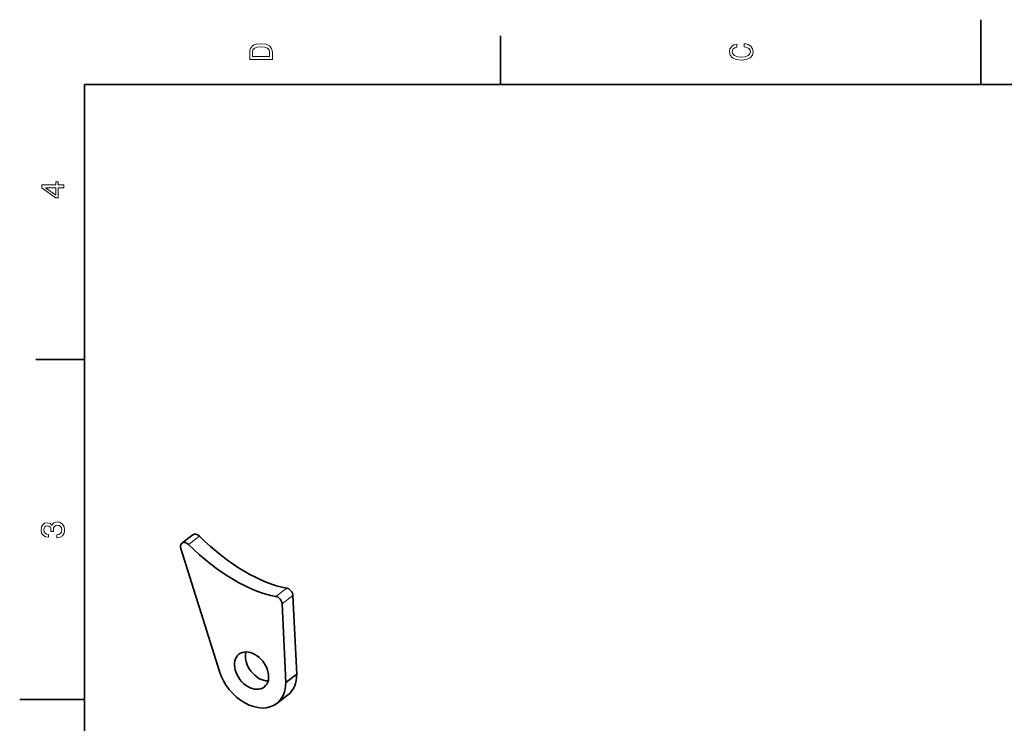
# Model space of a CAD drawing. Extents: x 0 to 297, y 0 to 210.
# Tile 4 of 7: x 0 to 152, y 101 to 210. Entities that reach past the tile are written whole.
import ezdxf

# ---------------------------------------------------------------- set-up
doc = ezdxf.new("R2010")
doc.units = 0

msp = doc.modelspace()

# ---------------------------------------------------------------- linework, layer by layer
at = {"color": 7, "lineweight": 35, "ltscale": 0.25}
for p, q in [((148.5, 200), (148.5, 210)), ((10, 105), (0, 105))]:
    msp.add_line(p, q, dxfattribs=at)
at = {"color": 7, "lineweight": 35, "ltscale": 0.1875}
for p, q in [((74.300003, 200), (74.300003, 207.5)), ((10, 157.5), (2.5, 157.5))]:
    msp.add_line(p, q, dxfattribs=at)
at = {"color": 7, "lineweight": 35}
for p, q in [((287, 200), (10, 200)), ((10, 200), (10, 10))]:
    msp.add_line(p, q, dxfattribs=at)
at = {"color": 7, "lineweight": 35, "ltscale": 0.053089}
for p, q in [((26.741743, 130.423798), (25.054564, 129.134247)), ((41.11158, 107.602966), (42.798759, 108.892517)), ((41.393139, 105.667946), (39.705959, 104.378395))]:
    msp.add_line(p, q, dxfattribs=at)
at = {"color": 7, "lineweight": 13, "ltscale": 0.053089}
for p, q in [((27.775528, 130.210297), (26.088348, 128.920746)), ((41.244385, 122.206764), (39.557201, 120.917221)), ((42.217724, 121.064857), (40.530544, 119.775314))]:
    msp.add_line(p, q, dxfattribs=at)
at = {"color": 7, "lineweight": 35, "ltscale": 0.497282}
msp.add_line((30.848885, 109.345032), (24.885139, 128.321259), dxfattribs=at)
at = {"color": 7, "lineweight": 35, "ltscale": 0.304655}
for p, q in [((42.217724, 121.064857), (42.798759, 108.892517)), ((40.530544, 119.775314), (41.11158, 107.602966))]:
    msp.add_line(p, q, dxfattribs=at)
at = {"color": 7, "lineweight": 13}
for points in [[(35.533215, 204.994965), (35.533215, 203.829971), (39.033215, 203.829971), (39.033215, 204.994965), (38.922264, 205.544678), (38.584366, 205.953171), (38.034657, 206.205338), (37.283215, 206.296112), (36.516644, 206.215424), (36.21405, 206.114563), (35.971977, 205.973343), (35.644165, 205.56485), (35.563473, 205.297562)], [(35.951801, 204.959656), (36.027451, 205.342941), (36.259438, 205.605194), (36.672985, 205.761536), (37.283215, 205.811966), (37.873272, 205.756485), (38.286816, 205.600143), (38.533936, 205.332855), (38.614628, 204.959656), (38.614628, 204.298996), (35.951801, 204.298996)], [(111.93206, 205.817017), (112.35569, 205.716141), (112.658287, 205.549713), (112.844887, 205.317734), (112.905403, 205.045395), (112.814629, 204.71759), (112.54229, 204.460388), (112.098488, 204.28891), (111.483215, 204.233429), (110.872986, 204.28891), (110.424141, 204.455338), (110.151802, 204.71254), (110.055984, 205.045395), (110.106415, 205.287476), (110.247627, 205.494247), (110.474571, 205.655624), (110.787247, 205.766571), (110.787247, 206.245682), (110.308144, 206.094391), (109.94503, 205.832138), (109.718086, 205.474075), (109.637398, 205.045395), (109.763474, 204.510818), (110.116501, 204.10231), (110.696472, 203.840057), (111.483215, 203.749283), (112.269958, 203.840057), (112.84993, 204.10231), (113.208, 204.510818), (113.329041, 205.045395), (113.233215, 205.51442), (112.965927, 205.892654), (112.527161, 206.159943), (111.93206, 206.301163)], [(6.833213, 184.02739), (6.833213, 184.481277), (5.965778, 184.481277), (5.965778, 184.98056), (5.56232, 184.98056), (5.56232, 184.481277), (3.408862, 184.481277), (3.408862, 184.022339), (5.521974, 182.489197), (5.965778, 182.489197), (5.965778, 184.02739)], [(5.56232, 182.912827), (3.993876, 184.02739), (5.56232, 184.02739)], [(5.73379, 129.979111), (5.769093, 129.979111), (6.253242, 130.059799), (6.616354, 130.296829), (6.848343, 130.670029), (6.934078, 131.164276), (6.848343, 131.688766), (6.626441, 132.082138), (6.273415, 132.334305), (5.819525, 132.425079), (5.521974, 132.384735), (5.279899, 132.273788), (5.0933, 132.092224), (4.957133, 131.850143), (4.684798, 132.177963), (4.251081, 132.293961), (3.857709, 132.218307), (3.560158, 132.00145), (3.373559, 131.648422), (3.307997, 131.164276), (3.388689, 130.710388), (3.610591, 130.362396), (3.963617, 130.135452), (4.432637, 130.059799), (4.46794, 130.059799), (4.46794, 130.508652), (4.145173, 130.548996), (3.913184, 130.680115), (3.771974, 130.891937), (3.721542, 131.189484), (3.761888, 131.451736), (3.867795, 131.643372), (4.039265, 131.759369), (4.271254, 131.804764), (4.518372, 131.759369), (4.684798, 131.638336), (4.785663, 131.426514), (4.815922, 131.139053), (4.810879, 130.942368), (5.209294, 130.942368), (5.199208, 131.189484), (5.244596, 131.507217), (5.365634, 131.744247), (5.56232, 131.885452), (5.819525, 131.935883), (6.112032, 131.880417), (6.328891, 131.734161), (6.465058, 131.502167), (6.510447, 131.194534), (6.460014, 130.876801), (6.308718, 130.644821), (6.066643, 130.498566), (5.73379, 130.443085)]]:
    msp.add_lwpolyline(points, close=True, dxfattribs=at)
at = {"color": 7, "lineweight": 35}
for centre, major_axis, ratio, start_param, end_param in [((25.661818, 128.339737), (-0.607258, 0.794502), 0.706359, 4.9164114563, 6.2831806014), ((27.348999, 129.629272), (-0.607258, 0.794502), 0.706359, 4.9164114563, 6.2831806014), ((32.78331, 139.345306), (13.976788, -16.002625), 0.467045, 4.8819768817, 5.7665693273), ((25.661818, 128.339737), (-0.607258, 0.794502), 0.706359, 6.2831806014, 7.3794080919), ((31.09761, 138.046707), (13.974102, -15.993546), 0.467004, 4.8815872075, 5.7664526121), ((41.391891, 121.314056), (-0.607258, 0.794502), 0.706359, 3.9377194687, 5.6377529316), ((39.704712, 120.024506), (-0.607258, 0.794502), 0.706359, 3.9377194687, 5.6377529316), ((35.819622, 109.46331), (-1.943222, 2.542419), 0.706359, 6.2831752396, 9.4247678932), ((35.819622, 109.46331), (-1.943222, 2.542419), 0.706359, 4.2378154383, 6.2831752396), ((37.506802, 110.752861), (-1.943222, 2.542419), 0.706359, 0.4891410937, 2.6524645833), ((35.819622, 109.46331), (-1.943222, 2.542419), 0.706359, 3.141582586, 4.2378154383), ((35.819622, 109.46331), (-3.886446, 5.084831), 0.706359, 1.0962227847, 3.1415625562), ((37.506802, 110.752861), (-3.886446, 5.084831), 0.706359, 3.1415625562, 3.8895679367), ((35.819622, 109.46331), (-3.886446, 5.084831), 0.706359, 3.1415625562, 3.8895679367)]:
    msp.add_ellipse(centre, major_axis=major_axis, ratio=ratio, start_param=start_param, end_param=end_param, dxfattribs=at)

doc.saveas('drawing.dxf')
